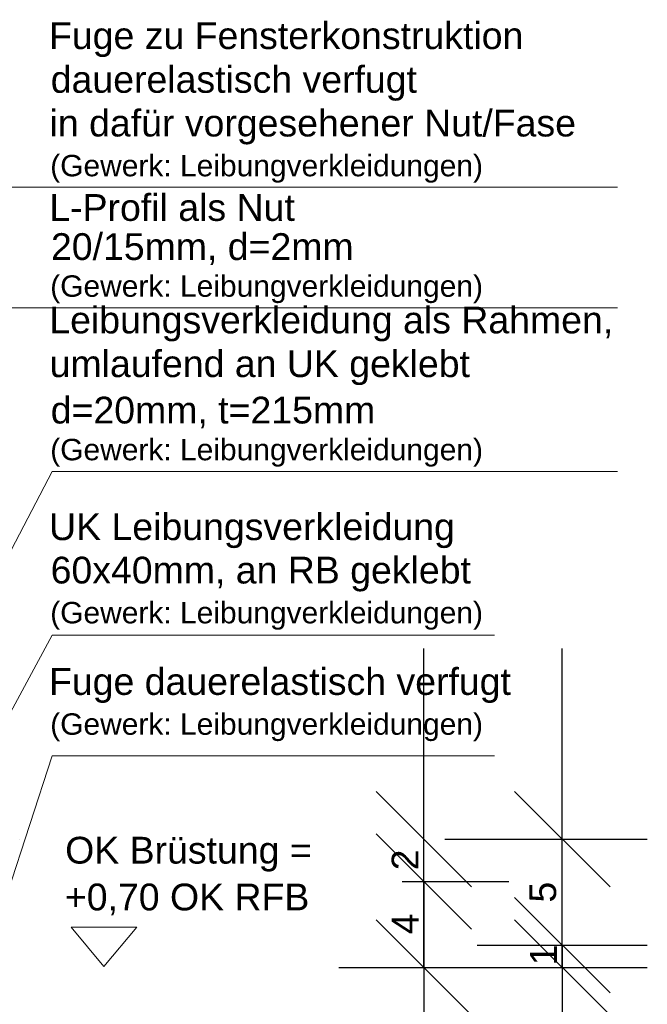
# Model space of a CAD drawing. Header units: metres. Extents: x 69 to 122.5, y -21.4 to -4.6.
# Tile 226 of 250: x 84.1 to 85.3, y -13.5 to -11.6. Entities that reach past the tile are written whole.
import ezdxf

# ---------------------------------------------------------------- set-up
doc = ezdxf.new("R2010")
doc.units = ezdxf.units.M
doc.header["$LTSCALE"] = 0.02
doc.layers.get('0').update_dxf_attribs({"lineweight": 25})
doc.layers.add('032_Metallarbeiten-Bemassung 1_5', color=7, linetype='Continuous', lineweight=9)
doc.layers.add('032_Metallarbeiten-Beschriftung 1_5', color=7, linetype='Continuous', lineweight=5)
doc.styles.add('Arial', font='arial.ttf')

msp = doc.modelspace()

# ---------------------------------------------------------------- linework, layer by layer
at = {"color": 0, "linetype": 'ByBlock', "lineweight": -2}
for p, q in [((84.8541, -13.1614), (84.8541, -12.9818)), ((85.1147, -13.1614), (85.1147, -12.9818)), ((84.8541, -13.2414), (84.8541, -13.0618)), ((85.1147, -13.3614), (85.1147, -13.1818)), ((84.8541, -13.2414), (84.8541, -13.421)), ((85.1147, -13.3614), (85.1147, -13.541)), ((84.8541, -13.4034), (84.8541, -13.5829)), ((85.1147, -13.4034), (85.1147, -13.5829))]:
    msp.add_line(p, q, dxfattribs=at)
at = {"color": 0, "linetype": 'Continuous', "lineweight": 15}
for p, q in [((84.9439, -13.2512), (84.7643, -13.0716)), ((85.2045, -13.2512), (85.0249, -13.0716)), ((84.7643, -13.1516), (84.9439, -13.3312)), ((84.9439, -13.3312), (84.7643, -13.1516)), ((85.0249, -13.2716), (85.2045, -13.4512)), ((85.2045, -13.4512), (85.0249, -13.2716)), ((84.7643, -13.3136), (84.9439, -13.4932)), ((85.0249, -13.3136), (85.2045, -13.4932))]:
    msp.add_line(p, q, dxfattribs=at)
at = {"layer": '032_Metallarbeiten-Bemassung 1_5', "color": 0, "lineweight": -2}
for p, q in [((84.8541, -12.9818), (84.8541, -12.8022)), ((85.1147, -12.9818), (85.1147, -12.8022)), ((84.8541, -13.0618), (84.8541, -12.8822)), ((85.1147, -13.1818), (85.1147, -13.0022)), ((84.8541, -13.2414), (84.8541, -13.1614)), ((84.8935, -13.1614), (85.0141, -13.1614)), ((84.9547, -13.1614), (85.2747, -13.1614)), ((85.1147, -13.3614), (85.1147, -13.1614)), ((84.8135, -13.2414), (85.0141, -13.2414)), ((84.8135, -13.2414), (85.0141, -13.2414)), ((84.8541, -13.4034), (84.8541, -13.2414)), ((84.9547, -13.3614), (85.2747, -13.3614)), ((84.9547, -13.3614), (85.2747, -13.3614)), ((85.1147, -13.4034), (85.1147, -13.3614)), ((84.6941, -13.4034), (85.0141, -13.4034)), ((84.9547, -13.4034), (85.2747, -13.4034)), ((84.8541, -13.421), (84.8541, -13.6006))]:
    msp.add_line(p, q, dxfattribs=at)
at = {"layer": '032_Metallarbeiten-Beschriftung 1_5', "color": 7, "linetype": 'Continuous', "lineweight": 9}
for points in [[(83.2235, -13.22), (83.9137, -11.9334), (85.2187, -11.9334)], [(83.2785, -13.2413), (83.8708, -12.1606), (85.2187, -12.1606)], [(83.7487, -13.2468), (84.1543, -12.4689), (85.2187, -12.4689)], [(83.8505, -13.3414), (84.1543, -12.7772), (84.9872, -12.7772)], [(84.0276, -13.3926), (84.1543, -13.0044), (84.9872, -13.0044)]]:
    msp.add_lwpolyline(points, dxfattribs=at)
at = {"layer": '032_Metallarbeiten-Beschriftung 1_5', "color": 7, "linetype": 'Continuous', "lineweight": 18}
msp.add_lwpolyline([(84.1902, -13.3273), (84.2519, -13.4014), (84.3136, -13.3273)], close=True, dxfattribs=at)
msp.add_lwpolyline([(84.1902, -13.3273), (84.2519, -13.4014), (84.3136, -13.3273)], close=True, dxfattribs=at)
at = {"layer": 'Defpoints', "color": 0, "lineweight": 0}
for p, q in [((84.0935, -13.1614), (84.0935, -13.1614)), ((84.0935, -13.1614), (84.0935, -13.1614)), ((84.8541, -13.1614), (84.8541, -13.1614)), ((85.1147, -13.1614), (85.1147, -13.1614)), ((84.8541, -13.2414), (84.8541, -13.2414)), ((85.1147, -13.3614), (85.1147, -13.3614))]:
    msp.add_line(p, q, dxfattribs=at)

# ---------------------------------------------------------------- texts
at = {"layer": '032_Metallarbeiten-Bemassung 1_5', "color": 0, "lineweight": 13, "char_height": 0.0504, "attachment_point": 7, "rotation": 90, "style": 'Arial'}
for s, insert in [('2', (84.844, -13.2202)), ('5', (85.1038, -13.281)), ('4', (84.8441, -13.3407)), ('1', (85.1046, -13.3993))]:
    msp.add_mtext(s, dxfattribs=dict(at, insert=insert))
at = {"layer": '032_Metallarbeiten-Beschriftung 1_5', "color": 7, "char_height": 0.050436, "attachment_point": 7, "style": 'Arial'}
for s, insert in [('Fuge zu Fensterkonstruktion', (84.1486, -11.6885)), ('dauerelastisch verfugt', (84.1519, -11.7709)), ('in dafür vorgesehener Nut/Fase', (84.1497, -11.8532)), ('L-Profil als Nut', (84.1492, -11.9977)), ('20/15mm, d=2mm', (84.1523, -12.08)), ('Leibungsverkleidung als Rahmen,', (84.1492, -12.2241)), ('umlaufend an UK geklebt', (84.1498, -12.3064)), ('d=20mm, t=215mm', (84.1519, -12.388)), ('UK Leibungsverkleidung', (84.1488, -12.6135)), ('60x40mm, an RB geklebt', (84.1517, -12.6952)), ('Fuge dauerelastisch verfugt', (84.1486, -12.9051)), ('OK Brüstung =', (84.179, -13.2228)), ('+0,70 OK RFB', (84.1785, -13.3051))]:
    msp.add_mtext(s, dxfattribs=dict(at, insert=insert))
at = {"layer": '032_Metallarbeiten-Beschriftung 1_5', "color": 8, "char_height": 0.040349, "attachment_point": 7, "style": 'Arial'}
for insert in [(84.1509, -11.9252), (84.1509, -12.1521), (84.1509, -12.4601), (84.1509, -12.7673), (84.1509, -12.9771)]:
    msp.add_mtext('(Gewerk: Leibungverkleidungen)', dxfattribs=dict(at, insert=insert))

doc.saveas('drawing.dxf')
